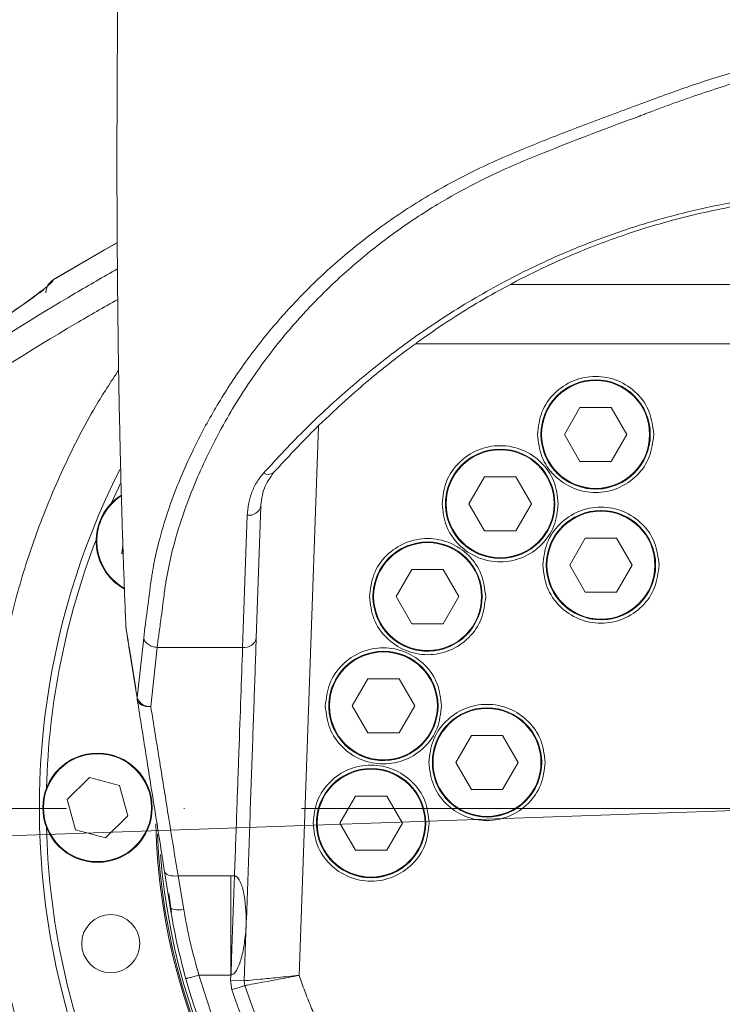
# Model space of a CAD drawing. Header units: millimetres. Extents: x 35469 to 44263, y -24881 to -16268.
# Tile 61 of 231: x 38641 to 38743, y -18868 to -18724. Entities that reach past the tile are written whole.
import ezdxf

# ---------------------------------------------------------------- set-up
doc = ezdxf.new("R2010")
doc.units = ezdxf.units.MM
doc.header["$LTSCALE"] = 0.3175
doc.linetypes.add('ACAD_ISO10W100', pattern=[18, 12, -3, 0, -3])
doc.linetypes.add('CENTER', pattern=[50.8, 31.75, -6.35, 6.35, -6.35])
for name, color, linetype, lineweight in [('1轮廓实线层', 7, 'Continuous', 18), ('7标注层', 4, 'Continuous', 13), ('cen', 2, 'CENTER', 18), ('中心线', 4, 'ACAD_ISO10W100', 20)]:
    doc.layers.add(name, color=color, linetype=linetype, lineweight=lineweight)
doc.styles.add('标准汉字', font='gbenor.shx', dxfattribs={"bigfont": 'gbcbig.shx'})
doc.dimstyles.new('M1：18', dxfattribs={"dimscale": 18, "dimtxt": 3.5, "dimasz": 2.5, "dimexe": 2, "dimexo": 0, "dimgap": 1.5, "dimtad": 1, "dimdec": 1, "dimdsep": 46, "dimtxsty": '标准汉字', "dimcen": 5, "dimdle": 5, "dimclrd": 1, "dimclre": 1, "dimclrt": 256, "dimadec": 4, "dimazin": 2, "dimtfac": 1, "dimtdec": 1, "dimtmove": 0, "dimatfit": 3, "dimfxl": 1, "dimtolj": 1, "dimarcsym": 0})

# ---------------------------------------------------------------- blocks, each defined once
blk = doc.blocks.new('*D27')
at = {"layer": '7标注层', "color": 1, "lineweight": -2, "ltscale": 18, "transparency": 16777216}
for p, q in [((38657.01, -18059.5), (36752.75, -18059.5)), ((36788.75, -18794.5), (36788.75, -18104.5)), ((38585.62, -18839.5), (36752.75, -18839.5))]:
    blk.add_line(p, q, dxfattribs=at)
at = {"layer": '7标注层', "color": 1, "transparency": 16777216}
for points in [[(36796.25, -18104.5), (36781.25, -18104.5), (36788.75, -18059.5)], [(36781.25, -18794.5), (36796.25, -18794.5), (36788.75, -18839.5)]]:
    blk.add_solid(points, dxfattribs=at)
at = {"layer": 'Defpoints', "color": 0, "transparency": 16777216}
for p in [(36788.75, -18059.5), (38657.01, -18059.5), (38585.62, -18839.5)]:
    blk.add_point(p, dxfattribs=at)
at = {"layer": '7标注层', "transparency": 16777216, "insert": (36730.25, -18449.5), "char_height": 63, "attachment_point": 5, "rotation": 90, "style": '标准汉字'}
blk.add_mtext('\\A1;780', dxfattribs=at)
blk = doc.blocks.new('*D31')
at = {"layer": '7标注层', "color": 1, "lineweight": -2, "ltscale": 18, "transparency": 16777216}
for p, q in [((38753.98, -17970.42), (38753.98, -17628.92)), ((38641.09, -18100.59), (38349.37, -18206.76))]:
    blk.add_line(p, q, dxfattribs=at)
blk.add_arc((38753.98, -18059.5), 394.58, 96.5379, 193.4621, dxfattribs=at)
at = {"layer": '7标注层', "color": 1, "transparency": 16777216}
for points in [[(38709.48, -17674.97), (38708.63, -17659.99), (38753.98, -17664.92)], [(38363.06, -18153.51), (38377.43, -18149.2), (38383.2, -18194.45)]]:
    blk.add_solid(points, dxfattribs=at)
at = {"layer": 'Defpoints', "color": 0, "transparency": 16777216}
for p in [(38430.76, -17833.17), (38753.98, -17970.42), (38753.98, -18059.5), (38641.09, -18100.59), (38753.98, -18971.19)]:
    blk.add_point(p, dxfattribs=at)
at = {"layer": '7标注层', "transparency": 16777216, "insert": (38446.82, -17714.89), "char_height": 63, "attachment_point": 5, "rotation": 41.7122, "style": '标准汉字'}
blk.add_mtext('\\A1;110%%d', dxfattribs=at)
blk = doc.blocks.new('*D33')
at = {"layer": '7标注层', "color": 1, "lineweight": -2, "ltscale": 18, "transparency": 16777216}
blk.add_arc((38753.98, -18839.5), 445.67, 95.7877, 176.2123, dxfattribs=at)
at = {"layer": '7标注层', "color": 1, "transparency": 16777216}
for points in [[(38709.42, -18403.59), (38708.66, -18388.61), (38753.98, -18393.83)], [(38301.79, -18809.94), (38316.79, -18810.17), (38308.59, -18855.05)]]:
    blk.add_solid(points, dxfattribs=at)
at = {"layer": 'Defpoints', "color": 0, "transparency": 16777216}
for p in [(38753.98, -17970.42), (38526.67, -18456.15), (38753.98, -18839.5), (37974.46, -18866.72), (38753.98, -18971.19)]:
    blk.add_point(p, dxfattribs=at)
at = {"layer": '7标注层', "transparency": 16777216, "insert": (38391.31, -18489.27), "char_height": 63, "attachment_point": 5, "rotation": 46, "style": '标准汉字'}
blk.add_mtext('\\A1;92%%d', dxfattribs=at)
blk = doc.blocks.new('*D40')
at = {"layer": '7标注层', "color": 1, "lineweight": -2, "ltscale": 18, "transparency": 16777216}
for p, q in [((40604.54, -18839.5), (40604.54, -20813.04)), ((38543.98, -19302.6), (38543.98, -20813.04)), ((38588.98, -20777.04), (40559.54, -20777.04))]:
    blk.add_line(p, q, dxfattribs=at)
at = {"layer": '7标注层', "color": 1, "transparency": 16777216}
for points in [[(38588.98, -20769.54), (38588.98, -20784.54), (38543.98, -20777.04)], [(40559.54, -20784.54), (40559.54, -20769.54), (40604.54, -20777.04)]]:
    blk.add_solid(points, dxfattribs=at)
at = {"layer": 'Defpoints', "color": 0, "transparency": 16777216}
for p in [(40604.54, -18839.5), (38543.98, -19302.6), (40604.54, -20777.04)]:
    blk.add_point(p, dxfattribs=at)
at = {"layer": '7标注层', "transparency": 16777216, "insert": (39574.26, -20718.54), "char_height": 63, "attachment_point": 5, "style": '标准汉字'}
blk.add_mtext('\\A1;2060.6', dxfattribs=at)
blk = doc.blocks.new('*D41')
at = {"layer": '7标注层', "color": 1, "lineweight": -2, "ltscale": 18, "transparency": 16777216}
for p, q in [((40604.54, -18839.5), (40892.23, -18839.5)), ((40856.23, -19973.49), (40856.23, -18884.5)), ((38199.21, -20018.49), (40892.23, -20018.49))]:
    blk.add_line(p, q, dxfattribs=at)
at = {"layer": '7标注层', "color": 1, "transparency": 16777216}
for points in [[(40863.73, -18884.5), (40848.73, -18884.5), (40856.23, -18839.5)], [(40848.73, -19973.49), (40863.73, -19973.49), (40856.23, -20018.49)]]:
    blk.add_solid(points, dxfattribs=at)
at = {"layer": 'Defpoints', "color": 0, "transparency": 16777216}
for p in [(40604.54, -18839.5), (40856.23, -18839.5), (38199.21, -20018.49)]:
    blk.add_point(p, dxfattribs=at)
at = {"layer": '7标注层', "transparency": 16777216, "insert": (40797.73, -19428.99), "char_height": 63, "attachment_point": 5, "rotation": 90, "style": '标准汉字'}
blk.add_mtext('\\A1;1179', dxfattribs=at)
blk = doc.blocks.new('*D44')
at = {"layer": '7标注层', "color": 1, "lineweight": -2, "ltscale": 18, "transparency": 16777216}
for p, q in [((37974.46, -17796.16), (40892.23, -17796.16)), ((40856.23, -18794.5), (40856.23, -17841.16)), ((40604.54, -18839.5), (40892.23, -18839.5))]:
    blk.add_line(p, q, dxfattribs=at)
at = {"layer": '7标注层', "color": 1, "transparency": 16777216}
for points in [[(40863.73, -17841.16), (40848.73, -17841.16), (40856.23, -17796.16)], [(40848.73, -18794.5), (40863.73, -18794.5), (40856.23, -18839.5)]]:
    blk.add_solid(points, dxfattribs=at)
at = {"layer": 'Defpoints', "color": 0, "transparency": 16777216}
for p in [(37974.46, -17796.16), (40856.23, -17796.16), (40604.54, -18839.5)]:
    blk.add_point(p, dxfattribs=at)
at = {"layer": '7标注层', "transparency": 16777216, "insert": (40797.73, -18317.83), "char_height": 63, "attachment_point": 5, "rotation": 90, "style": '标准汉字'}
blk.add_mtext('\\A1;1043.3', dxfattribs=at)

msp = doc.modelspace()

# ---------------------------------------------------------------- linework, layer by layer
at = {"layer": '1轮廓实线层', "ltscale": 18}
for p, q in [((38712.43, -18762.791), (38821.168, -18762.791)), ((38821.168, -18771.473), (38698.527, -18771.473)), ((38722.588, -18780.79), (38720.301, -18784.752)), ((38727.163, -18780.79), (38722.588, -18780.79)), ((38729.451, -18784.752), (38727.163, -18780.79)), ((38681.499, -18863.956), (38684.307, -18783.544)), ((38720.301, -18784.752), (38722.588, -18788.715)), ((38727.163, -18788.715), (38729.451, -18784.752)), ((38722.588, -18788.715), (38727.163, -18788.715)), ((38708.627, -18790.934), (38706.339, -18794.896)), ((38713.202, -18790.934), (38708.627, -18790.934)), ((38715.489, -18794.896), (38713.202, -18790.934)), ((38706.339, -18794.896), (38708.627, -18798.858)), ((38713.202, -18798.858), (38715.489, -18794.896)), ((38673.896, -18796.568), (38673.219, -18815.929)), ((38675.218, -18814.585), (38675.894, -18795.224)), ((38708.627, -18798.858), (38713.202, -18798.858)), ((38723.371, -18799.924), (38721.083, -18803.887)), ((38727.946, -18799.924), (38723.371, -18799.924)), ((38730.233, -18803.887), (38727.946, -18799.924)), ((38655.699, -18801.027), (38655.554, -18802.123)), ((38655.554, -18802.123), (38655.741, -18802.267)), ((38698.002, -18804.533), (38695.714, -18808.495)), ((38702.577, -18804.533), (38698.002, -18804.533)), ((38704.864, -18808.495), (38702.577, -18804.533)), ((38721.083, -18803.887), (38723.371, -18807.849)), ((38727.946, -18807.849), (38730.233, -18803.887)), ((38723.371, -18807.849), (38727.946, -18807.849)), ((38695.714, -18808.495), (38698.002, -18812.457)), ((38702.577, -18812.457), (38704.864, -18808.495)), ((38698.002, -18812.457), (38702.577, -18812.457)), ((38657.801, -18823.322), (38658.742, -18814.517)), ((38659.787, -18824.58), (38660.725, -18815.929)), ((38673.219, -18815.929), (38660.725, -18815.929)), ((38691.537, -18820.534), (38689.25, -18824.496)), ((38696.112, -18820.534), (38691.537, -18820.534)), ((38698.4, -18824.496), (38696.112, -18820.534)), ((38689.25, -18824.496), (38691.537, -18828.458)), ((38696.112, -18828.458), (38698.4, -18824.496)), ((38691.537, -18828.458), (38696.112, -18828.458)), ((38706.695, -18828.808), (38704.408, -18832.77)), ((38711.27, -18828.808), (38706.695, -18828.808)), ((38713.558, -18832.77), (38711.27, -18828.808)), ((38704.408, -18832.77), (38706.695, -18836.732)), ((38711.27, -18836.732), (38713.558, -18832.77)), ((38650.803, -18834.983), (38647.565, -18838.215)), ((38655.221, -18836.171), (38650.803, -18834.983)), ((38656.401, -18840.591), (38655.221, -18836.171)), ((38706.695, -18836.732), (38711.27, -18836.732)), ((38647.565, -18838.215), (38648.745, -18842.635)), ((38689.733, -18837.697), (38687.446, -18841.659)), ((38694.308, -18837.697), (38689.733, -18837.697)), ((38696.596, -18841.659), (38694.308, -18837.697)), ((38653.163, -18843.823), (38656.401, -18840.591)), ((38648.745, -18842.635), (38653.163, -18843.823)), ((38687.446, -18841.659), (38689.733, -18845.621)), ((38694.308, -18845.621), (38696.596, -18841.659)), ((38689.733, -18845.621), (38694.308, -18845.621)), ((38662.622, -18853.965), (38661.791, -18848.721)), ((38663.767, -18849.377), (38671.495, -18849.377)), ((38664.597, -18854.293), (38663.767, -18849.377)), ((38671.495, -18849.377), (38672.036, -18849.387)), ((38671.495, -18863.9), (38671.495, -18849.377)), ((38662.829, -18854.755), (38662.408, -18851.988)), ((38673.467, -18864.748), (38673.764, -18856.224)), ((38671.495, -18863.9), (38666.836, -18863.9)), ((38671.468, -18864.678), (38671.495, -18863.9)), ((38671.468, -18864.678), (38671.658, -18866.046)), ((38673.467, -18864.748), (38671.468, -18864.678))]:
    msp.add_line(p, q, dxfattribs=at)
at = {"layer": '1轮廓实线层', "lineweight": 20, "ltscale": 18}
for points in [[(38654.854, -18756.678), (38652.755, -18757.879), (38645.555, -18762.085)], [(38654.836, -18756.687), (38653.007, -18757.733), (38645.84, -18761.914)], [(38653.997, -18794.851), (38655.059, -18792.545), (38655.369, -18791.898)], [(38661.791, -18848.721), (38661.853, -18848.892), (38661.982, -18849.046), (38662.173, -18849.177), (38662.42, -18849.282), (38662.713, -18849.356), (38663.043, -18849.398), (38663.398, -18849.405), (38663.767, -18849.377)], [(38664.597, -18854.293), (38664.223, -18854.335), (38663.863, -18854.352), (38663.529, -18854.343), (38663.234, -18854.31), (38662.988, -18854.254), (38662.8, -18854.175), (38662.676, -18854.078), (38662.622, -18853.965)]]:
    msp.add_lwpolyline(points, dxfattribs=at)
at = {"layer": '1轮廓实线层', "ltscale": 18}
for centre, radius in [((38724.876, -18784.752), 8), ((38724.876, -18784.752), 7.9), ((38710.914, -18794.896), 8), ((38710.914, -18794.896), 7.9), ((38725.658, -18803.887), 8), ((38725.658, -18803.887), 7.9), ((38700.289, -18808.495), 8), ((38700.289, -18808.495), 7.9), ((38693.825, -18824.496), 8), ((38693.825, -18824.496), 7.9), ((38708.983, -18832.77), 8), ((38708.983, -18832.77), 7.9), ((38651.983, -18839.403), 8), ((38651.983, -18839.403), 7.9), ((38692.021, -18841.659), 8), ((38692.021, -18841.659), 7.9), ((38653.925, -18859.304), 4.25)]:
    msp.add_circle(centre, radius, dxfattribs=at)
at = {"layer": '1轮廓实线层', "lineweight": 20, "ltscale": 18}
for centre, radius, start, end in [((38724.876, -18784.752), 8, 120, 210), ((38710.914, -18794.896), 8, 120, 210), ((38724.876, -18784.752), 8, 210, 300), ((38753.983, -18839.495), 110.5, 153.33095, 26.18003), ((38676.963, -18789.326), 1.289, 237.71412, 308.36658), ((38659.782, -18800.376), 8, 123.10537, 240.6845), ((38659.782, -18800.376), 7.9, 123.71783, 240.00067), ((38674.172, -18794.821), 1.769, 261.00574, 346.84516), ((38725.658, -18803.887), 8, 120, 210), ((38710.914, -18794.896), 8, 210, 300), ((38753.983, -18839.495), 109.5, 158.95759, 178.43897), ((38700.289, -18808.495), 8, 120, 210), ((38725.658, -18803.887), 8, 210, 300), ((38700.289, -18808.495), 8, 210, 300), ((38673.496, -18814.182), 1.769, 261.00574, 346.84516), ((38693.825, -18824.496), 8, 120, 210), ((38658.961, -18823.413), 1.164, 175.53567, 188.96889), ((38659.638, -18822.618), 1.967, 200.95947, 274.33703), ((38708.983, -18832.77), 8, 120, 210), ((38693.825, -18824.496), 8, 210, 300), ((38692.021, -18841.659), 8, 120, 210), ((38708.983, -18832.77), 8, 210, 300), ((38753.983, -18839.495), 109.5, 181.45759, 200.93897), ((38753.983, -18839.495), 93.5, 181.37595, 292.44828), ((38753.983, -18839.495), 93.3, 182.32291, 292.44828), ((38753.983, -18839.495), 93, 184.15445, 292.44828), ((38692.021, -18841.659), 8, 210, 300), ((38753.983, -18839.495), 92.5, 195.64471, 344.35529), ((38675.465, -18864.818), 2, 178, 197.87494), ((38753.983, -18839.495), 84.5, 197.87494, 338.87296)]:
    msp.add_arc(centre, radius, start, end, dxfattribs=at)
at = {"layer": '1轮廓实线层', "ltscale": 18}
for points, knots in [([(38666.015, -18459.493), (38665.706, -18465.018), (38665.02, -18477.277), (38663.988, -18495.881), (38662.944, -18514.924), (38661.98, -18532.825), (38661.101, -18549.528), (38660.307, -18565.069), (38659.595, -18579.479), (38658.958, -18592.877), (38658.391, -18605.344), (38657.891, -18616.875), (38657.456, -18627.475), (38657.081, -18637.133), (38656.759, -18645.923), (38656.485, -18653.873), (38656.253, -18661.005), (38656.059, -18667.329), (38655.899, -18672.898), (38655.766, -18677.813), (38655.642, -18682.643), (38655.515, -18687.959), (38655.377, -18694.23), (38655.236, -18701.455), (38655.101, -18709.504), (38654.931, -18722.046), (38654.806, -18738.801), (38654.841, -18755.068), (38654.951, -18766.628), (38655.038, -18773.188), (38655.136, -18778.992), (38655.232, -18783.741), (38655.322, -18787.723), (38655.414, -18791.422), (38655.529, -18795.6), (38655.662, -18799.98), (38655.807, -18804.305), (38655.954, -18808.318), (38656.066, -18811.224), (38656.133, -18812.793), (38656.144, -18813.058)], [0, 0, 0, 0, 36404.2300333, 80772.3758566, 122536.9852017, 161804.5962303, 198639.541435, 232498.0102301, 264100.9257617, 293484.1966879, 320676.2026899, 346134.1812703, 369361.8501398, 390419.7758271, 409669.5166376, 427189.2198727, 442716.2465334, 456581.5830281, 468787.1705025, 479345.3717907, 488908.4414793, 500564.3209674, 514313.6356834, 530157.3449884, 548096.771149, 567261.4368937, 612672.8101445, 658368.0205322, 674391.957677, 688845.8071542, 701597.0348791, 712648.4630677, 720141.1422035, 727848.1204153, 737018.0730993, 747656.4719647, 756689.2295334, 765497.7518711, 774083.3885691, 775829.7621063, 775829.7621063, 775829.7621063, 775829.7621063]), ([(38659.763, -18806.63), (38659.789, -18806.433), (38659.837, -18806.081), (38659.931, -18805.454), (38660.082, -18804.529), (38660.393, -18802.878), (38661.07, -18799.926), (38662.635, -18794.686), (38665.241, -18788.304), (38668.766, -18781.555), (38672.499, -18775.617), (38676.834, -18769.851), (38681.782, -18764.31), (38687.344, -18759.064), (38693.516, -18754.175), (38700.33, -18749.687), (38707.774, -18745.693), (38715.5, -18742.407), (38723.076, -18739.473), (38730.426, -18736.741), (38737.782, -18734.003), (38745.396, -18731.527), (38752.855, -18729.485), (38760.301, -18728.391), (38766.647, -18728.122), (38772.206, -18728.357), (38776.92, -18728.928), (38781.482, -18729.89), (38785.771, -18731.249), (38789.696, -18732.948), (38793.952, -18735.172), (38798.704, -18737.667), (38804.478, -18740.222), (38809.692, -18741.726), (38813.466, -18742.416), (38815.323, -18742.693), (38816.152, -18742.8), (38816.518, -18742.847)], [0, 0, 0, 0, 2720.9053317, 4859.4931966, 8679.2058628, 15503.1048567, 27708.683918, 49608.9402896, 88538.5087233, 117830.1646755, 147118.1030567, 176543.2308929, 206201.9349733, 235695.2877625, 265078.1501628, 294587.1505161, 324405.040051, 353953.3372912, 380274.8318428, 406463.8494503, 432803.0440844, 459291.1330009, 486093.255174, 508630.8506954, 531203.3864336, 546222.3736967, 561421.0266625, 576561.74963, 591452.1204226, 606182.1780913, 620575.3347626, 641703.6499201, 662124.8503811, 684576.2699936, 694589.027047, 699046.9023716, 702577.5801682, 702577.5801682, 702577.5801682, 702577.5801682]), ([(38660.725, -18815.929), (38660.797, -18815.379), (38660.974, -18814.03), (38661.232, -18812.08), (38661.499, -18810.062), (38661.73, -18808.204), (38661.991, -18806.303), (38662.344, -18804.387), (38663.014, -18801.334), (38664.208, -18797.176), (38666.489, -18791.082), (38669.751, -18784.252), (38674.262, -18776.79), (38679.237, -18770.214), (38684.444, -18764.518), (38689.668, -18759.659), (38695.418, -18755.125), (38701.305, -18751.227), (38707.207, -18747.946), (38712.953, -18745.249), (38718.941, -18742.827), (38725.005, -18740.477), (38729.16, -18738.939), (38731.307, -18738.128), (38731.624, -18738.008), (38732.082, -18737.835), (38732.62, -18737.631), (38733.272, -18737.386), (38734.052, -18737.093), (38735.326, -18736.619), (38736.909, -18736.042), (38739.488, -18735.132), (38742.747, -18734.038), (38747.148, -18732.648), (38752.074, -18731.28), (38757.659, -18730.209), (38762.935, -18729.739), (38767.746, -18729.659), (38772.065, -18729.888), (38776.301, -18730.435), (38780.415, -18731.332), (38784.296, -18732.582), (38787.905, -18734.149), (38791.323, -18735.913), (38794.734, -18737.687), (38798.197, -18739.389), (38801.774, -18740.926), (38805.498, -18742.224), (38809.379, -18743.239), (38813.388, -18744.017), (38817.504, -18744.417), (38821.406, -18745.419), (38824.924, -18746.913), (38828.066, -18748.755), (38830.843, -18750.874), (38833.247, -18753.198), (38835.375, -18755.776), (38837.199, -18758.589), (38838.579, -18761.411), (38839.565, -18764.089), (38839.963, -18765.759), (38840.162, -18766.594)], [0, 0, 0, 0, 10130.9009695, 24874.9779875, 35935.4990589, 47321.7427374, 59103.5500382, 70976.6032685, 82775.2648945, 115799.2198158, 148778.3152146, 198411.1265247, 247930.1412435, 297537.5732968, 335062.3398269, 372299.754122, 409422.6193962, 446696.9412769, 476802.1229754, 506733.1477469, 536096.5452211, 566290.9741626, 596459.1619972, 596940.4317177, 597879.1179701, 601128.7400793, 603683.3553878, 605798.3558964, 610711.426971, 615138.2516433, 624480.2811732, 633826.4134921, 652536.6437421, 671283.1740227, 696362.9022903, 721135.0768059, 746166.5748593, 765159.1693001, 783495.9051989, 802268.8171747, 820921.8345407, 839218.9056072, 857450.5892734, 875770.6378247, 894112.9936237, 912397.1447091, 930482.887467, 948366.5495977, 966184.6901664, 984106.4851312, 1002198.3875022, 1019947.56095, 1037533.2380566, 1055194.3831359, 1072748.3033273, 1090403.9692154, 1107925.6827605, 1127455.1362605, 1147091.8057186, 1162638.8612234, 1178170.0653903, 1178170.0653903, 1178170.0653903, 1178170.0653903]), ([(38825.181, -18762.773), (38823.188, -18761.771), (38819.209, -18759.77), (38812.865, -18757.187), (38805.209, -18754.524), (38796.084, -18752.039), (38785.467, -18750.044), (38774.601, -18748.911), (38764.837, -18748.724), (38756.314, -18749.188), (38749.093, -18750.019), (38742.009, -18751.275), (38735.088, -18752.944), (38728.354, -18755.014), (38720.793, -18757.855), (38712.595, -18761.662), (38704.119, -18766.527), (38696.235, -18771.931), (38689.056, -18777.707), (38682.326, -18783.891), (38678.32, -18788.211), (38676.274, -18790.417)], [0, 0, 0, 0, 16091.1304477, 32110.9135396, 48105.4347414, 72209.7108799, 96322.8477997, 120253.5186059, 144325.0133922, 160435.1364394, 176440.8093464, 192409.5103331, 208440.5227233, 224506.8998359, 240677.4275784, 264732.3075644, 288922.4093007, 312407.3706871, 336909.922445, 360422.5376659, 384964.9720139, 384964.9720139, 384964.9720139, 384964.9720139]), ([(38677.764, -18790.337), (38679.255, -18788.715), (38682.029, -18785.696), (38686.19, -18781.651), (38689.857, -18778.343), (38692.969, -18775.729), (38695.451, -18773.762), (38697.618, -18772.121), (38699.908, -18770.458), (38702.82, -18768.456), (38706.481, -18766.115), (38710.864, -18763.556), (38715.602, -18761.082), (38720.277, -18758.92), (38724.553, -18757.161), (38728.476, -18755.724), (38732.283, -18754.479), (38736.357, -18753.304), (38740.831, -18752.201), (38745.731, -18751.213), (38750.771, -18750.425), (38755.907, -18749.854), (38762.611, -18749.399), (38770.894, -18749.349), (38779.09, -18749.943), (38785.596, -18750.788), (38790.334, -18751.587), (38794.528, -18752.451), (38797.488, -18753.154), (38799.429, -18753.651), (38800.978, -18754.065), (38803.077, -18754.656), (38805.964, -18755.533), (38809.612, -18756.749), (38813.97, -18758.375), (38818.997, -18760.477), (38822.412, -18762.202), (38824.247, -18763.127)], [0, 0, 0, 0, 33470.5301854, 62266.2446265, 86477.5252833, 106161.4721296, 121347.4002185, 132043.594676, 144971.5614362, 161462.0459401, 181665.2006235, 205252.8395738, 230846.6654356, 253533.9435701, 273400.4498793, 291176.6865387, 307396.2797467, 324517.7330097, 344774.3033291, 365076.8799974, 386532.0670088, 407591.1994338, 428324.2812467, 468474.3100438, 508183.0571621, 528413.8592092, 548966.0860932, 567466.5774279, 581591.2689125, 586982.366338, 592622.3731631, 601764.3749738, 614534.1208803, 630920.8175651, 650933.8817683, 674620.8465002, 702097.1696728, 702097.1696728, 702097.1696728, 702097.1696728]), ([(38654.898, -18760.512), (38652.84, -18761.693), (38644.859, -18766.272), (38631.289, -18774.833), (38614.148, -18786.241), (38597.474, -18798.191), (38581.012, -18810.804), (38565.033, -18823.924), (38549.257, -18837.711), (38539.15, -18847.332), (38534.022, -18852.214)], [0, 0, 0, 0, 8147.881542, 31600.9433098, 54433.4316836, 77726.0745374, 100514.7111053, 123864.6151113, 146775.5301297, 170374.2611166, 170374.2611166, 170374.2611166, 170374.2611166]), ([(38519.183, -18866.238), (38522.6, -18862.725), (38529.377, -18855.759), (38539.788, -18845.654), (38550.304, -18835.86), (38560.946, -18826.382), (38571.664, -18817.239), (38582.426, -18808.439), (38591.691, -18801.169), (38599.382, -18795.318), (38605.489, -18790.773), (38611.466, -18786.415), (38617.251, -18782.276), (38622.771, -18778.392), (38627.976, -18774.778), (38632.778, -18771.471), (38637.061, -18768.526), (38640.353, -18766.238), (38642.741, -18764.53), (38644.333, -18763.328), (38645.361, -18762.46), (38645.49, -18762.21), (38645.555, -18762.085)], [0, 0, 0, 0, 29383.0302819, 58258.0525081, 87278.4054416, 116262.1834978, 145058.8987534, 174025.5226691, 203184.9400974, 220331.2458253, 237381.2424699, 254283.0827644, 271463.3973669, 288429.382731, 305137.4262063, 322333.4042207, 339397.7397908, 356327.0002786, 369153.3671546, 382061.4125192, 394813.5920684, 407620.4968137, 407620.4968137, 407620.4968137, 407620.4968137]), ([(38645.555, -18762.085), (38645.555, -18762.085), (38645.415, -18762.167), (38645.1, -18762.403), (38644.734, -18762.866), (38644.495, -18763.443), (38644.442, -18763.836), (38644.442, -18764.036), (38644.442, -18764.036)], [0, 0, 0, 0, 2.478103, 27223.1915486, 65458.0832479, 97413.6676741, 131050.1999555, 131053.5538619, 131053.5538619, 131053.5538619, 131053.5538619]), ([(38644.096, -18763.686), (38644.089, -18763.676), (38644.051, -18763.622), (38643.816, -18763.783), (38643.24, -18764.194), (38642.284, -18764.905), (38640.711, -18766.022), (38638.303, -18767.7), (38635.865, -18769.374), (38634.651, -18770.207)], [0, 0, 0, 0, 2590.2277037, 13099.5969929, 30604.5672766, 50322.1806432, 69936.0203884, 108998.0714643, 147726.3218097, 147726.3218097, 147726.3218097, 147726.3218097]), ([(38536.392, -18854.656), (38542.198, -18849.185), (38553.782, -18838.268), (38571.881, -18822.796), (38590.43, -18808.037), (38609.472, -18794.021), (38628.957, -18780.837), (38644.159, -18771.148), (38652.891, -18766.149), (38654.94, -18764.976)], [0, 0, 0, 0, 23412.9684206, 46714.9728586, 69920.0302515, 93181.4835283, 116513.5886918, 139799.0705399, 146936.9649501, 146936.9649501, 146936.9649501, 146936.9649501]), ([(38655.077, -18775.309), (38653.925, -18777.078), (38650.998, -18781.573), (38647.105, -18789.218), (38643.343, -18798.094), (38640.329, -18807.277), (38638.052, -18816.778), (38636.573, -18826.436), (38635.904, -18836.086), (38636.015, -18845.751), (38636.93, -18855.466), (38638.56, -18864.514), (38640.666, -18872.804), (38642.388, -18877.778), (38643.252, -18880.27)], [0, 0, 0, 0, 14495.702945, 36838.9087173, 58554.1182766, 80269.3346431, 102618.8148541, 124968.313554, 146629.1400866, 168289.969731, 190579.3591888, 212868.733948, 230759.6209975, 248735.5407188, 248735.5407188, 248735.5407188, 248735.5407188]), ([(38676.274, -18790.417), (38675.904, -18790.888), (38675.162, -18791.83), (38674.477, -18793.377), (38674.023, -18794.959), (38673.938, -18796.031), (38673.896, -18796.568)], [0, 0, 0, 0, 22731.627446, 45501.2185969, 68140.0631698, 90842.8462211, 90842.8462211, 90842.8462211, 90842.8462211]), ([(38675.853, -18795.476), (38675.959, -18794.492), (38676.164, -18792.588), (38677.242, -18791.07), (38677.764, -18790.337)], [0, 0, 0, 0, 26484.2183384, 51229.477116, 51229.477116, 51229.477116, 51229.477116]), ([(38658.742, -18814.517), (38658.915, -18813.203), (38659.26, -18810.578), (38659.596, -18807.945), (38659.763, -18806.63)], [0, 0, 0, 0, 25603.8301791, 51150.5670357, 51150.5670357, 51150.5670357, 51150.5670357]), ([(38656.156, -18813.058), (38656.158, -18813.065), (38656.16, -18813.084), (38656.319, -18814.077), (38656.653, -18816.127), (38657.047, -18818.587), (38657.435, -18821.021), (38657.679, -18822.556), (38657.801, -18823.322)], [0, 0, 0, 0, 13829.2245481, 37245.4187656, 60793.979437, 84054.6203914, 107151.4940549, 130181.1378118, 130181.1378118, 130181.1378118, 130181.1378118]), ([(38656.177, -18813.272), (38656.177, -18813.276), (38656.179, -18813.287), (38656.31, -18814.116), (38656.501, -18815.323), (38656.675, -18816.419), (38656.864, -18817.611), (38657.057, -18818.831), (38657.251, -18820.054), (38657.443, -18821.27), (38657.631, -18822.456), (38657.752, -18823.221), (38657.811, -18823.594)], [0, 0, 0, 0, 25147.1064474, 61734.3175678, 80138.330903, 98613.8785803, 117042.4941993, 135480.0574576, 153919.3807807, 172353.1124089, 191200.0234976, 209213.0453606, 209213.0453606, 209213.0453606, 209213.0453606]), ([(38658.742, -18814.517), (38658.789, -18814.686), (38658.885, -18815.036), (38659.354, -18815.494), (38659.998, -18815.828), (38660.488, -18815.896), (38660.725, -18815.929)], [0, 0, 0, 0, 21871.7997002, 45325.9215624, 68780.0434258, 90651.8431283, 90651.8431283, 90651.8431283, 90651.8431283]), ([(38673.764, -18856.224), (38673.897, -18852.417), (38674.163, -18844.802), (38674.538, -18834.067), (38674.894, -18823.87), (38675.11, -18817.68), (38675.218, -18814.585)], [0, 0, 0, 0, 22588.0231434, 45175.0325604, 67760.9480267, 90345.7205789, 90345.7205789, 90345.7205789, 90345.7205789]), ([(38672.036, -18849.387), (38672.148, -18846.217), (38672.369, -18839.972), (38672.676, -18831.277), (38672.961, -18823.225), (38673.134, -18818.335), (38673.219, -18815.929)], [0, 0, 0, 0, 23651.4852219, 46600.7188343, 68847.7210082, 90392.5173611, 90392.5173611, 90392.5173611, 90392.5173611]), ([(38659.787, -18824.58), (38659.552, -18824.586), (38659.066, -18824.597), (38658.427, -18824.391), (38657.959, -18824.045), (38657.859, -18823.741), (38657.811, -18823.594)], [0, 0, 0, 0, 21858.6933486, 45279.1611406, 68699.6289316, 90558.3222781, 90558.3222781, 90558.3222781, 90558.3222781]), ([(38661.791, -18848.721), (38661.325, -18845.778), (38660.393, -18839.894), (38659.062, -18831.493), (38658.228, -18826.226), (38657.811, -18823.594)], [0, 0, 0, 0, 22521.3397697, 45032.3472792, 67519.4091496, 67519.4091496, 67519.4091496, 67519.4091496]), ([(38659.787, -18824.58), (38660.19, -18827.093), (38661.01, -18832.203), (38662.339, -18840.48), (38663.286, -18846.379), (38663.767, -18849.377)], [0, 0, 0, 0, 21767.0976281, 44278.9164118, 67536.2453729, 67536.2453729, 67536.2453729, 67536.2453729]), ([(38672.036, -18849.387), (38671.992, -18850.509), (38671.904, -18852.761), (38671.773, -18856.384), (38671.647, -18860.11), (38671.568, -18862.634), (38671.529, -18863.891)], [0, 0, 0, 0, 22454.008751, 45088.1257794, 67722.2424836, 90176.2369924, 90176.2369924, 90176.2369924, 90176.2369924]), ([(38672.036, -18849.387), (38672.069, -18849.393), (38672.138, -18849.404), (38672.276, -18849.463), (38672.538, -18849.665), (38673.013, -18850.428), (38673.663, -18852.661), (38673.722, -18854.728), (38673.764, -18856.224)], [0, 0, 0, 0, 1405.8302586, 2913.9064365, 6464.8306883, 16528.2493956, 47754.8305434, 129594.1628109, 129594.1628109, 129594.1628109, 129594.1628109]), ([(38662.622, -18853.965), (38662.92, -18855.695), (38663.517, -18859.155), (38664.445, -18862.678), (38664.91, -18864.44)], [0, 0, 0, 0, 25423.7823353, 50847.564867, 50847.564867, 50847.564867, 50847.564867]), ([(38666.836, -18863.9), (38666.381, -18862.284), (38665.473, -18859.054), (38664.889, -18855.879), (38664.597, -18854.293)], [0, 0, 0, 0, 25446.0907624, 50847.460763, 50847.460763, 50847.460763, 50847.460763]), ([(38673.678, -18857.633), (38673.678, -18857.633), (38673.731, -18857.165), (38673.748, -18856.695), (38673.764, -18856.224)], [0, 0, 0, 0, 0.2284295, 28037.2530151, 28037.2530151, 28037.2530151, 28037.2530151]), ([(38671.529, -18863.891), (38671.597, -18863.88), (38671.743, -18863.856), (38672.04, -18863.647), (38672.583, -18862.896), (38672.976, -18861.708), (38673.318, -18860.282), (38673.539, -18858.992), (38673.631, -18858.094), (38673.678, -18857.633)], [0, 0, 0, 0, 4202.4603575, 9117.5060073, 22171.7980484, 62161.3789343, 87883.9589438, 116136.2150746, 145887.2760846, 145887.2760846, 145887.2760846, 145887.2760846]), ([(38666.836, -18863.9), (38666.593, -18863.968), (38666.221, -18864.073), (38665.772, -18864.198), (38665.464, -18864.285), (38665.215, -18864.354), (38664.975, -18864.422), (38664.936, -18864.433), (38664.91, -18864.44)], [0, 0, 0, 0, 30986.0024239, 47666.3105689, 64700.5987849, 81734.8869971, 98415.1951316, 129401.197525, 129401.197525, 129401.197525, 129401.197525]), ([(38841.13, -18863.9), (38840.388, -18866.323), (38838.878, -18871.251), (38835.741, -18878.564), (38831.802, -18885.97), (38826.887, -18893.374), (38820.964, -18900.604), (38813.996, -18907.481), (38805.987, -18913.805), (38796.986, -18919.367), (38787.957, -18923.561), (38779.213, -18926.543), (38770.99, -18928.518), (38762.543, -18929.725), (38753.983, -18930.131), (38745.422, -18929.725), (38736.976, -18928.518), (38728.753, -18926.543), (38720.853, -18923.849), (38713.363, -18920.503), (38706.352, -18916.583), (38699.874, -18912.175), (38693.35, -18906.869), (38687.002, -18900.604), (38681.079, -18893.374), (38676.164, -18885.97), (38672.225, -18878.564), (38669.088, -18871.25), (38667.578, -18866.323), (38666.836, -18863.9)], [0, 0, 0, 0, 17240.8704175, 35072.2445677, 54083.3740677, 74290.1034762, 95476.2730385, 117613.8617385, 140816.5741636, 164810.2479033, 189495.3523572, 208436.7153008, 227629.4931385, 246993.6177464, 266444.5668844, 285895.5160225, 305259.6406303, 324452.418468, 343393.7814117, 362009.9843741, 380235.0915295, 398012.0214616, 415293.1361594, 437431.7708015, 458617.943765, 478823.6234861, 497835.7888895, 515666.6490481, 532906.9926078, 532906.9926078, 532906.9926078, 532906.9926078]), ([(38671.495, -18863.9), (38671.501, -18863.898), (38671.511, -18863.893), (38671.523, -18863.892), (38671.529, -18863.891)], [0, 0, 0, 0, 26284.4733794, 50810.9771114, 50810.9771114, 50810.9771114, 50810.9771114]), ([(38673.467, -18864.748), (38673.589, -18864.736), (38673.833, -18864.713), (38675.702, -18864.532), (38678.357, -18864.272), (38680.452, -18864.062), (38681.499, -18863.956)], [0, 0, 0, 0, 22523.1260131, 45044.9959147, 67557.1728296, 90071.6393558, 90071.6393558, 90071.6393558, 90071.6393558]), ([(38673.562, -18865.432), (38673.683, -18865.41), (38673.926, -18865.366), (38675.78, -18865.03), (38678.404, -18864.546), (38680.468, -18864.153), (38681.499, -18863.956)], [0, 0, 0, 0, 22580.9833212, 45133.3586591, 67620.8248095, 90066.2039404, 90066.2039404, 90066.2039404, 90066.2039404]), ([(38824.898, -18868.19), (38824.524, -18869.084), (38823.823, -18870.764), (38822.719, -18873.104), (38821.428, -18875.642), (38819.949, -18878.284), (38818.215, -18881.085), (38816.373, -18883.808), (38814.38, -18886.49), (38812.481, -18888.818), (38810.717, -18890.831), (38808.528, -18893.179), (38805.689, -18895.937), (38802.375, -18898.793), (38799.143, -18901.286), (38794.911, -18904.214), (38789.299, -18907.504), (38782.164, -18910.765), (38774.581, -18913.315), (38766.894, -18915.033), (38759.247, -18915.939), (38752.062, -18916.077), (38745.244, -18915.588), (38740.39, -18914.82), (38737.136, -18914.124), (38735.478, -18913.73), (38734.005, -18913.346), (38732.318, -18912.871), (38730.687, -18912.371), (38728.643, -18911.686), (38726.7, -18910.977), (38724.72, -18910.186), (38723.105, -18909.493), (38721.846, -18908.921), (38720.838, -18908.445), (38719.719, -18907.898), (38717.665, -18906.848), (38714.804, -18905.243), (38711.568, -18903.195), (38707.806, -18900.556), (38705.012, -18898.312), (38702.983, -18896.517), (38702.375, -18895.968), (38701.774, -18895.413), (38701.179, -18894.851), (38700.591, -18894.284), (38700.176, -18893.875), (38699.748, -18893.448), (38698.953, -18892.645), (38697.815, -18891.446), (38696.725, -18890.233), (38695.803, -18889.174), (38694.681, -18887.839), (38693.52, -18886.376), (38692.26, -18884.701), (38691.031, -18882.986), (38689.66, -18880.932), (38688.351, -18878.822), (38687.136, -18876.723), (38686.064, -18874.721), (38685.062, -18872.716), (38684.134, -18870.726), (38683.188, -18868.515), (38682.297, -18866.252), (38681.765, -18864.721), (38681.499, -18863.956)], [0, 0, 0, 0, 19300.2475759, 36255.1887175, 51536.5360258, 76010.3754424, 96538.9123768, 117150.6128969, 141477.890543, 163088.7468189, 176969.262944, 194785.5614726, 227032.2996582, 255750.7444397, 281898.193636, 308292.9927078, 358232.0068767, 411258.6481673, 464285.2398453, 517311.8444892, 567868.4242061, 617436.8422271, 660225.0657439, 703883.2206541, 715199.8373247, 726514.5833737, 737829.3379058, 745515.7785271, 761430.7965861, 771808.7186047, 788456.2535963, 802614.443726, 814283.1925656, 823462.4217729, 830152.0710933, 836498.2306795, 848270.1085631, 876091.9632195, 901809.7220591, 924530.5520124, 967614.1691286, 973077.5183255, 978507.5965033, 983937.6735147, 989367.7467274, 994797.8135095, 1000227.8712291, 1000973.1763104, 1006830.2316746, 1022732.1642587, 1033906.5516876, 1039313.2075344, 1050690.0336934, 1068649.7289762, 1076519.0761262, 1092432.9525158, 1110671.2836492, 1125712.0619019, 1141884.00549, 1158964.9414717, 1170945.1801687, 1186543.9480623, 1202696.8729892, 1218840.7915046, 1234975.6780301, 1234975.6780301, 1234975.6780301, 1234975.6780301]), ([(38673.562, -18865.432), (38673.536, -18865.44), (38673.497, -18865.453), (38673.26, -18865.529), (38673.014, -18865.608), (38672.709, -18865.707), (38672.266, -18865.85), (38671.898, -18865.968), (38671.658, -18866.046)], [0, 0, 0, 0, 30973.7110552, 47647.4025353, 64674.9336729, 81702.4648117, 98376.1562953, 129349.8673601, 129349.8673601, 129349.8673601, 129349.8673601]), ([(38834.669, -18870.673), (38833.766, -18872.854), (38831.932, -18877.284), (38828.41, -18883.772), (38824.178, -18890.253), (38819.103, -18896.634), (38813.177, -18902.769), (38806.393, -18908.508), (38798.772, -18913.695), (38790.371, -18918.167), (38781.294, -18921.768), (38771.677, -18924.365), (38761.685, -18925.851), (38751.523, -18926.16), (38741.395, -18925.275), (38731.503, -18923.225), (38722.048, -18920.087), (38713.191, -18915.976), (38705.057, -18911.034), (38697.742, -18905.424), (38691.294, -18899.309), (38685.727, -18892.848), (38681.022, -18886.19), (38677.164, -18879.479), (38674.015, -18872.802), (38672.436, -18868.275), (38671.658, -18866.046)], [0, 0, 0, 0, 15903.0643861, 32298.4765273, 49673.0120564, 68022.9879486, 87165.32298, 107070.0774693, 127816.5045754, 149184.1965713, 171091.2181293, 193497.774599, 216183.5063154, 239026.3253832, 261868.0532327, 284553.7933942, 306961.4327977, 328867.4191901, 350235.1336561, 370982.5738373, 390886.3109865, 410028.6383423, 428379.6395106, 445753.1447865, 462149.0846626, 478052.6561871, 478052.6561871, 478052.6561871, 478052.6561871])]:
    msp.add_open_spline(points, degree=3, knots=knots, dxfattribs=at)
for points in [[(38733.376, -18784.752), (38733.248, -18783.64), (38732.992, -18781.415), (38731.027, -18778.586), (38728.217, -18776.695), (38724.876, -18776.031), (38721.534, -18776.695), (38718.725, -18778.586), (38716.759, -18781.415), (38716.503, -18783.64), (38716.376, -18784.752)], [(38716.376, -18784.752), (38716.503, -18785.865), (38716.759, -18788.09), (38718.725, -18790.919), (38721.534, -18792.81), (38724.876, -18793.474), (38728.217, -18792.81), (38731.027, -18790.919), (38732.992, -18788.09), (38733.248, -18785.865), (38733.376, -18784.752)], [(38719.414, -18794.896), (38719.286, -18793.784), (38719.031, -18791.559), (38717.065, -18788.729), (38714.256, -18786.839), (38710.914, -18786.175), (38707.573, -18786.839), (38704.763, -18788.729), (38702.797, -18791.559), (38702.542, -18793.784), (38702.414, -18794.896)], [(38702.414, -18794.896), (38702.542, -18796.009), (38702.797, -18798.234), (38704.763, -18801.063), (38707.573, -18802.954), (38710.914, -18803.617), (38714.256, -18802.954), (38717.065, -18801.063), (38719.031, -18798.234), (38719.286, -18796.009), (38719.414, -18794.896)], [(38734.158, -18803.887), (38734.031, -18802.774), (38733.775, -18800.549), (38731.81, -18797.72), (38729, -18795.829), (38725.658, -18795.165), (38722.317, -18795.829), (38719.507, -18797.72), (38717.542, -18800.549), (38717.286, -18802.774), (38717.158, -18803.887)], [(38708.789, -18808.495), (38708.662, -18807.383), (38708.406, -18805.158), (38706.44, -18802.328), (38703.631, -18800.438), (38700.289, -18799.774), (38696.948, -18800.438), (38694.138, -18802.328), (38692.173, -18805.158), (38691.917, -18807.383), (38691.789, -18808.495)], [(38717.158, -18803.887), (38717.286, -18804.999), (38717.542, -18807.224), (38719.507, -18810.053), (38722.317, -18811.944), (38725.658, -18812.608), (38729, -18811.944), (38731.81, -18810.053), (38733.775, -18807.224), (38734.031, -18804.999), (38734.158, -18803.887)], [(38691.789, -18808.495), (38691.917, -18809.608), (38692.173, -18811.833), (38694.138, -18814.662), (38696.948, -18816.553), (38700.289, -18817.217), (38703.631, -18816.553), (38706.44, -18814.662), (38708.406, -18811.833), (38708.662, -18809.608), (38708.789, -18808.495)], [(38702.325, -18824.496), (38702.197, -18823.384), (38701.941, -18821.159), (38699.976, -18818.329), (38697.166, -18816.439), (38693.825, -18815.775), (38690.483, -18816.439), (38687.674, -18818.329), (38685.708, -18821.159), (38685.452, -18823.384), (38685.325, -18824.496)], [(38685.325, -18824.496), (38685.452, -18825.609), (38685.708, -18827.834), (38687.674, -18830.663), (38690.483, -18832.553), (38693.825, -18833.217), (38697.166, -18832.553), (38699.976, -18830.663), (38701.941, -18827.834), (38702.197, -18825.609), (38702.325, -18824.496)], [(38717.483, -18832.77), (38717.355, -18831.657), (38717.099, -18829.432), (38715.134, -18826.603), (38712.324, -18824.712), (38708.983, -18824.049), (38705.641, -18824.712), (38702.832, -18826.603), (38700.866, -18829.432), (38700.61, -18831.657), (38700.483, -18832.77)], [(38700.521, -18841.659), (38700.393, -18840.546), (38700.137, -18838.321), (38698.172, -18835.492), (38695.362, -18833.602), (38692.021, -18832.938), (38688.679, -18833.602), (38685.87, -18835.492), (38683.904, -18838.321), (38683.648, -18840.546), (38683.521, -18841.659)], [(38700.483, -18832.77), (38700.61, -18833.882), (38700.866, -18836.107), (38702.832, -18838.937), (38705.641, -18840.827), (38708.983, -18841.491), (38712.324, -18840.827), (38715.134, -18838.937), (38717.099, -18836.107), (38717.355, -18833.882), (38717.483, -18832.77)], [(38683.521, -18841.659), (38683.648, -18842.771), (38683.904, -18844.996), (38685.87, -18847.826), (38688.679, -18849.716), (38692.021, -18850.38), (38695.362, -18849.716), (38698.172, -18847.826), (38700.137, -18844.996), (38700.393, -18842.771), (38700.521, -18841.659)]]:
    msp.add_open_spline(points, degree=3, dxfattribs=at)
at = {"layer": '7标注层', "ltscale": 18}
for centre, radius, start in [((38753.983, -18839.495), 1850.561, 300), ((37974.458, -18866.717), 1070.561, 15.054414)]:
    msp.add_arc(centre, radius, start, 182, dxfattribs=at)
at = {"layer": 'cen', "color": 6, "ltscale": 18}
msp.add_line((38753.983, -18839.495), (37974.458, -18866.717), dxfattribs=at)
at = {"layer": '中心线', "ltscale": 18}
msp.add_line((38578.878, -18839.495), (38875.195, -18839.495), dxfattribs=at)

# ---------------------------------------------------------------- dimensions: what is measured, and where the dimension line sits
at = {"layer": '7标注层', "ltscale": 18}
dim = msp.add_angular_dim_2l(base=(38430.7628, -17833.1741), line1=((38753.9829, -18971.1925), (38753.9829, -17970.4211)), line2=((38753.9829, -18059.4952), (38641.0863, -18100.5862)), dimstyle='M1：18', override={"dimsah": 1, "dimtdec": 4, "dimtmove": 2}, dxfattribs=at)
dim.commit()
dim.dimension.update_dxf_attribs({"geometry": '*D31', "text_midpoint": (38446.8152, -17714.885), "dimtype": 162})
for base, p1, p2, picture, middle in [((40856.231, -17796.156), (40604.544, -18839.495), (37974.458, -17796.156), '*D44', (40797.731, -18317.826)), ((36788.753, -18059.495), (38585.623, -18839.495), (38657.01, -18059.495), '*D27', (36730.253, -18449.495)), ((40856.231, -18839.495), (38199.212, -20018.49), (40604.544, -18839.495), '*D41', (40797.731, -19428.993))]:
    dim = msp.add_linear_dim(base=base, p1=p1, p2=p2, angle=90, dimstyle='M1：18', override={"dimsah": 1, "dimtzin": 8}, dxfattribs=at)
    dim.commit()
    dim.dimension.update_dxf_attribs({"geometry": picture, "text_midpoint": middle})
dim = msp.add_angular_dim_2l(base=(38526.673, -18456.153), line1=((38753.983, -18971.193), (38753.983, -17970.421)), line2=((38753.983, -18839.495), (37974.458, -18866.717)), dimstyle='M1：18', override={"dimtad": 1, "dimtih": 0, "dimtoh": 0, "dimsah": 1, "dimtdec": 4, "dimtzin": 8}, dxfattribs=at)
dim.commit()
dim.dimension.update_dxf_attribs({"geometry": '*D33', "text_midpoint": (38391.314, -18489.27)})
dim = msp.add_linear_dim(base=(40604.544, -20777.041), p1=(38543.983, -19302.602), p2=(40604.544, -18839.495), dimstyle='M1：18', override={"dimsah": 1, "dimtzin": 8}, dxfattribs=at)
dim.commit()
dim.dimension.update_dxf_attribs({"geometry": '*D40', "text_midpoint": (39574.263, -20718.541)})

doc.saveas('drawing.dxf')
